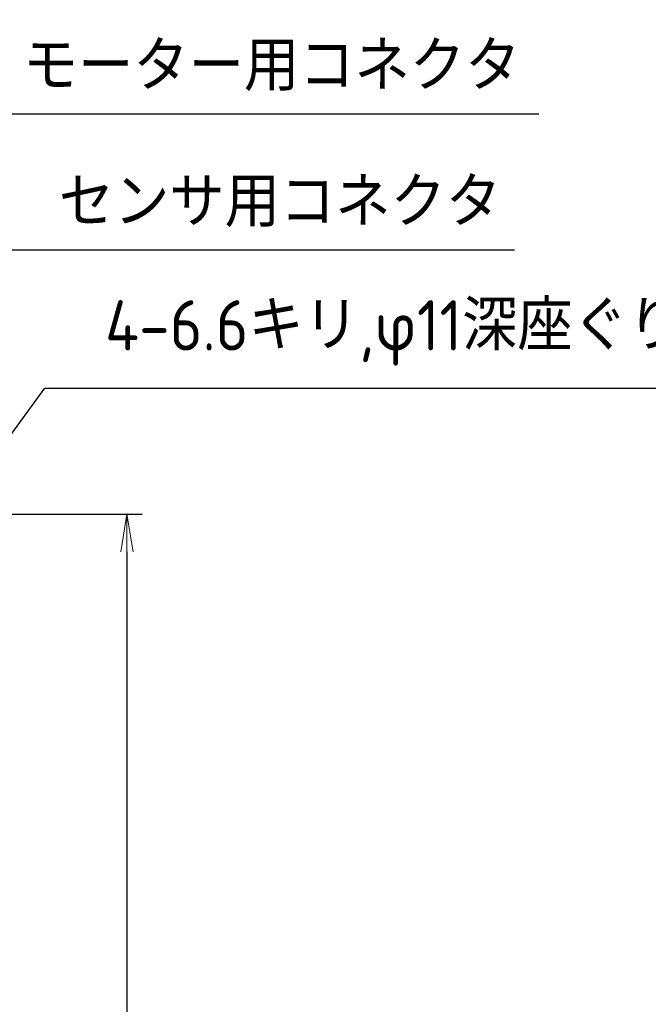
# Model space of a CAD drawing. Header units: millimetres. Extents: x 8809 to 9805, y 1960 to 2646.
# Tile 47 of 48: x 9426 to 9551, y 2345 to 2541. Entities that reach past the tile are written whole.
import ezdxf

# ---------------------------------------------------------------- set-up
doc = ezdxf.new("R2010")
doc.units = ezdxf.units.MM
doc.header["$LTSCALE"] = 0.8
doc.layers.get('0').update_dxf_attribs({"lineweight": 30})
doc.layers.add('5', color=3, linetype='Continuous', lineweight=15)
doc.styles.get("Standard").update_dxf_attribs({"font": 'ISOCP.SHX', "bigfont": 'EXTFONT.SHX'})
doc.dimstyles.new('GEN-ISO', dxfattribs={"dimtxt": 3.2, "dimasz": 2.5, "dimexe": 1, "dimexo": 0.5, "dimgap": 1, "dimtad": 1, "dimdec": 3, "dimdsep": 46, "dimtxsty": 'STANDARD', "dimblk1": 'OPEN', "dimblk2": 'OPEN', "dimsah": 1, "dimcen": 0, "dimclrd": 256, "dimclre": 256, "dimclrt": 2, "dimadec": 0, "dimazin": 0, "dimtp": 0.1, "dimtm": 0.1, "dimtfac": 0.71, "dimtdec": 3, "dimtmove": 0, "dimatfit": 3, "dimldrblk": 'OPEN', "dimfxl": 1, "dimtzin": 0, "dimarcsym": 0})
doc.dimstyles.new('GEN-ISO$0', dxfattribs={"dimtxt": 3.2, "dimasz": 2.5, "dimexe": 1, "dimexo": 0.5, "dimgap": 1, "dimtad": 1, "dimdec": 3, "dimdsep": 46, "dimtxsty": 'STANDARD', "dimblk1": 'OPEN', "dimblk2": 'OPEN', "dimsah": 1, "dimcen": 0, "dimclrd": 256, "dimclre": 256, "dimclrt": 2, "dimadec": 0, "dimazin": 0, "dimtp": 0.1, "dimtm": 0.1, "dimtfac": 0.71, "dimtdec": 3, "dimtmove": 0, "dimatfit": 3, "dimldrblk": 'OPEN', "dimfxl": 1, "dimtzin": 0, "dimarcsym": 0})

# ---------------------------------------------------------------- blocks, each defined once
blk = doc.blocks.new('_OPEN')
at = {"color": 0, "linetype": 'ByBlock'}
for p, q in [((-1, 0.167), (0, 0)), ((0, 0), (-1, -0.167)), ((0, 0), (-1, 0))]:
    blk.add_line(p, q, dxfattribs=at)
blk = doc.blocks.new('*D333')
at = {"layer": '5', "lineweight": -2, "transparency": 16777216}
for p, q in [((9416.39, 2442.46), (9450.04, 2442.46)), ((9447.04, 2434.96), (9447.04, 2149.96)), ((9416.39, 2142.46), (9450.04, 2142.46))]:
    blk.add_line(p, q, dxfattribs=at)
at = {"layer": 'DEFPOINTS', "color": 0, "transparency": 16777216}
for p in [(9414.89, 2442.46), (9414.89, 2142.46), (9447.04, 2142.46)]:
    blk.add_point(p, dxfattribs=at)
at = {"layer": '5', "lineweight": -2, "transparency": 16777216, "xscale": 7.5, "yscale": 7.5, "zscale": 7.5}
for p, rotation in [((9447.04, 2442.46), 90), ((9447.04, 2142.46), 270)]:
    blk.add_blockref('_OPEN', p, dxfattribs=dict(at, rotation=rotation))
at = {"layer": '5', "color": 2, "transparency": 16777216, "insert": (9439.24, 2292.46), "char_height": 9.6, "attachment_point": 5, "rotation": 90}
blk.add_mtext('□300', dxfattribs=at)

msp = doc.modelspace()

# ---------------------------------------------------------------- texts
at = {"layer": '5', "color": 2, "char_height": 10, "attachment_point": 7}
for s, insert, width in [('モーター用コネクタ', (9426.316, 2526.6284), 114.255438), ('センサ用コネクタ', (9433.4788, 2499.547), 116.197507), ('4-6.6キリ,φ11深座ぐり深さ6.5', (9442.6821, 2472.029), 207.867967)]:
    msp.add_mtext(s, dxfattribs=dict(at, insert=insert, width=width))

# ---------------------------------------------------------------- dimensions: what is measured, and where the dimension line sits
at = {"layer": '5'}
dim = msp.add_linear_dim(base=(9447.0386, 2142.4582), p1=(9414.8925, 2442.4582), p2=(9414.8925, 2142.4582), angle=90, text='□<>', dimstyle='GEN-ISO$0', override={"dimscale": 3, "dimarcsym": 1}, dxfattribs=at)
dim.commit()
dim.dimension.update_dxf_attribs({"geometry": '*D333', "text_midpoint": (9439.2386, 2292.4582)})

# ---------------------------------------------------------------- leaders
at = {"layer": '5', "annotation_type": 0, "has_hookline": 1, "hookline_direction": 0}
for points, text_width in [([(9371.2618, 2441.038), (9414.316, 2522.1284), (9421.816, 2522.1284)], 102.6667), ([(9387.3658, 2440.5771), (9421.4788, 2495.047), (9428.9788, 2495.047)], 90.6667), ([(9412.4093, 2442.4582), (9430.6821, 2467.529), (9438.1821, 2467.529)], 167.9142)]:
    msp.add_leader(points, dimstyle='GEN-ISO', override={"dimscale": 3, "dimgap": 1.5, "dimtad": 1, "dimdec": 3, "dimtdec": 3, "dimarcsym": 1}, dxfattribs=dict(at, text_width=text_width))

doc.saveas('drawing.dxf')
